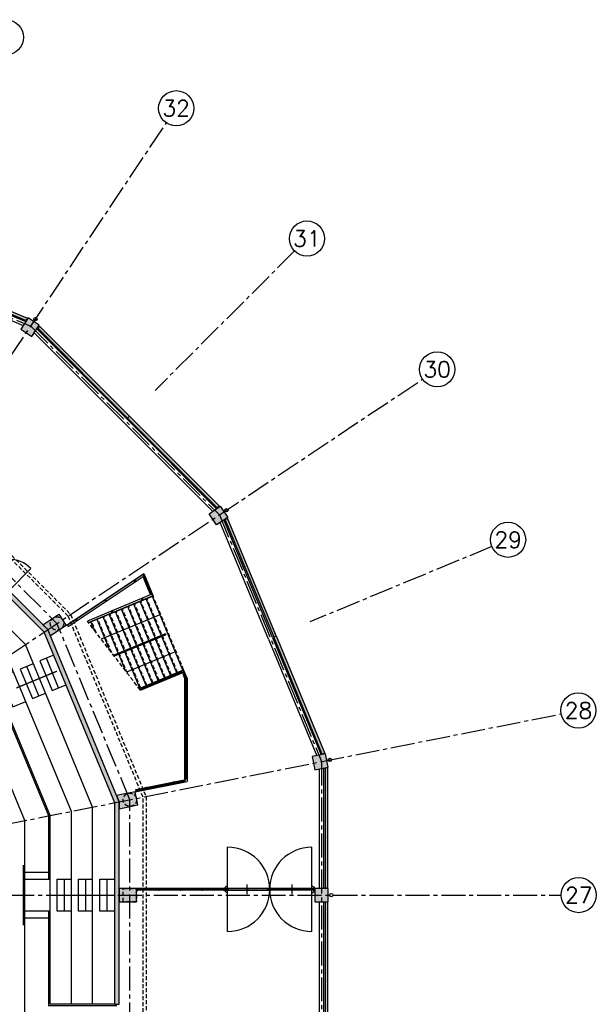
# Model space of a CAD drawing. Extents: x 2980 to 201049, y 2980 to 157420.
# Tile 78 of 78: x 171160 to 192820, y 117800 to 154766. Entities that reach past the tile are written whole.
import ezdxf
from ezdxf.enums import TextEntityAlignment as Align

# ---------------------------------------------------------------- set-up
doc = ezdxf.new("R2010")
doc.units = 0
doc.header["$LTSCALE"] = 1200
doc.linetypes.add('CENTER2', pattern=[1.125, 0.75, -0.125, 0.125, -0.125])
doc.linetypes.add('HIDDEN2', pattern=[0.1875, 0.125, -0.0625])
doc.layers.get('0').update_dxf_attribs({"linetype": 'CONTINUOUS'})
doc.layers.add('CIVIEL', color=8, linetype='CONTINUOUS')
doc.layers.add('STRAMIENLIJNEN', color=9, linetype='CENTER2')
doc.styles.add('5MM', font='romans', dxfattribs={"height": 1000})

# ---------------------------------------------------------------- blocks, each defined once
blk = doc.blocks.new('*X44')
at = {"color": 0}
for p, q in [((39905, 18381), (39918, 18393)), ((39905, 18388), (39910, 18393)), ((39906, 18374), (39925, 18393)), ((39906, 18368), (39928, 18390)), ((39910, 18364), (39928, 18382)), ((39913, 18361), (39928, 18375)), ((39920, 18360), (39928, 18368)), ((39927, 18360), (39928, 18361))]:
    blk.add_line(p, q, dxfattribs=at)
blk = doc.blocks.new('*X45')
at = {"color": 0}
for p, q in [((39933, 18373), (39953, 18393)), ((39933, 18380), (39946, 18393)), ((39933, 18387), (39939, 18393)), ((39933, 18366), (39956, 18389)), ((39934, 18360), (39956, 18382)), ((39941, 18360), (39955, 18374))]:
    blk.add_line(p, q, dxfattribs=at)

msp = doc.modelspace()

# ---------------------------------------------------------------- linework, layer by layer
at = {"layer": 'CIVIEL'}
for p, q in [((166911.47709, 145104.15834), (171291.5763, 143289.86184)), ((166975.7679, 145259.3701), (171386.74066, 143432.28536)), ((171480.77211, 143573.01337), (171197.54486, 143149.13383)), ((171896.50691, 143295.22825), (171480.77211, 143573.01337)), ((171197.54486, 143149.13383), (171613.27966, 142871.34872)), ((171613.27966, 142871.34872), (171896.50691, 143295.22825)), ((175178.48786, 139778.48786), (171802.47547, 143154.50024)), ((171899.31996, 143264.13093), (171842.67451, 143179.35503)), ((171842.67451, 143179.35503), (175211.01477, 139811.01477)), ((175281.72545, 139881.72545), (171899.31996, 143264.13093)), ((175059.69392, 139659.69392), (171707.31111, 143012.07672)), ((175178.48786, 139778.48786), (178554.50024, 136402.47547)), ((175211.01477, 139811.01477), (175281.72545, 139881.72545)), ((175211.01477, 139811.01477), (175281.72545, 139881.72545)), ((178579.35503, 136442.67451), (175211.01477, 139811.01477)), ((175281.72545, 139881.72545), (178664.13093, 136499.31996)), ((175059.69392, 139659.69392), (178412.07672, 136307.31111)), ((178271.34872, 136213.27966), (178695.22825, 136496.50691)), ((178664.13093, 136499.31996), (178579.35503, 136442.67451)), ((178695.22825, 136496.50691), (178973.01337, 136080.77211)), ((178549.13383, 135797.54486), (178271.34872, 136213.27966)), ((178973.01337, 136080.77211), (178549.13383, 135797.54486)), ((178963.71185, 136050.96543), (178878.93595, 135994.31998)), ((180794.25651, 131631.63969), (178963.71185, 136050.96543)), ((180504.15834, 131511.47709), (178689.86184, 135891.5763)), ((180659.3701, 131575.7679), (178832.28536, 135986.74066)), ((178878.93595, 135994.31998), (180701.86856, 131593.37134)), ((170748.28709, 133323.13327), (171584.08731, 134158.93349)), ((172906.42313, 132027.20611), (175819.34964, 133973.56138)), ((175800.2747, 133936.76211), (172950.79332, 132032.79952)), ((172984.12753, 131982.91135), (175833.60891, 133886.87393)), ((175819.56257, 133803.19414), (175795.45976, 133861.38348)), ((175833.60891, 133886.87393), (175800.2747, 133936.76211)), ((175861.13715, 133820.4149), (175805.70438, 133797.45389)), ((175819.34964, 133973.56138), (176170.44943, 133125.93151)), ((175847.27896, 133814.67465), (175820.89253, 133878.37712)), ((176098.39616, 133247.62098), (175861.13715, 133820.4149)), ((175805.70438, 133797.45389), (176042.96339, 133224.65997)), ((176121.35716, 133192.18821), (173701.37003, 132189.79672)), ((173739.1842, 132140.51633), (176144.31817, 133136.75543)), ((176170.44943, 133125.93151), (173751.78893, 132124.08953)), ((176042.96339, 133224.65997), (176098.39616, 133247.62098)), ((176056.82158, 133230.40022), (176079.78259, 133174.96745)), ((176084.53797, 133241.88073), (176107.49897, 133186.44796)), ((176144.31817, 133136.75543), (176121.35716, 133192.18821)), ((177290.78334, 130342.81241), (176142.73304, 133114.45101)), ((175783.31157, 131369.04527), (175218.85351, 132731.76758)), ((176014.28146, 131464.71613), (175449.82339, 132827.43844)), ((176245.25134, 131560.38698), (175680.79328, 132923.10929)), ((176476.22122, 131656.05784), (175911.76316, 133018.78015)), ((176244.96971, 132345.00467), (174224.46608, 131508.08467)), ((174859.43204, 130986.36183), (174294.97398, 132349.08415)), ((175090.40192, 131082.03269), (174525.94386, 132444.755)), ((175321.37181, 131177.70355), (174756.91374, 132540.42586)), ((175552.34169, 131273.37441), (174987.88363, 132636.09672)), ((176272.0209, 132356.20964), (176244.96971, 132345.00467)), ((176337.35766, 132383.27302), (176272.0209, 132356.20964)), ((176402.69443, 132410.33639), (176337.35766, 132383.27302)), ((176429.74562, 132421.54136), (176402.69443, 132410.33639)), ((172950.79332, 132032.79952), (172984.12753, 131982.91135)), ((173958.62854, 131854.5309), (173833.03421, 132157.74243)), ((174546.64692, 131088.21042), (174064.0041, 132253.41329)), ((174681.92304, 130911.91516), (176605.88964, 131708.84822)), ((174697.14324, 130892.07981), (176615.13144, 131686.53653)), ((176624.37325, 131664.22484), (174712.36344, 130872.24445)), ((177059.81346, 130247.14155), (176495.35539, 131609.86386)), ((180701.86856, 131593.37134), (180794.25651, 131631.63969)), ((180701.86856, 131593.37134), (180794.25651, 131631.63969)), ((180794.25651, 131631.63969), (182624.80117, 127212.31394)), ((176366.90381, 129960.12898), (175802.44575, 131322.85129)), ((176597.87369, 130055.79984), (176033.41563, 131418.52215)), ((176828.84357, 130151.4707), (176264.38551, 131514.19301)), ((180504.15834, 131511.47709), (182318.45484, 127131.37787)), ((180659.3701, 131575.7679), (182486.45484, 127164.79515)), ((182524.80117, 127192.42271), (180701.86856, 131593.37134)), ((175134.66531, 130321.88994), (174878.56621, 130940.16786)), ((175673.99416, 129673.11641), (175109.5361, 131035.83872)), ((176818.99486, 130959.18538), (175169.82039, 130276.07494)), ((175904.96404, 129768.78726), (175340.50598, 131131.50957)), ((176135.93393, 129864.45812), (175571.47586, 131227.18043)), ((176846.04605, 130970.39035), (176818.99486, 130959.18538)), ((176911.38281, 130997.45372), (176846.04605, 130970.39035)), ((176976.71957, 131024.51709), (176911.38281, 130997.45372)), ((177003.77077, 131035.72206), (176976.71957, 131024.51709)), ((172621.04002, 129683.295), (172161.8199, 130791.95044)), ((171881.93639, 129377.14825), (171422.71627, 130485.80369)), ((175642.49755, 129660.07008), (177318.49973, 130354.29292)), ((177307.6758, 130328.16166), (175655.10227, 129643.64329)), ((177222.14896, 130260.26351), (175674.00936, 129619.00309)), ((175692.91645, 129594.3629), (177330.63681, 130272.72888)), ((177298.16504, 130194.33511), (177353.59782, 130217.29611)), ((177367.84286, 130026.11798), (177298.16504, 130194.33511)), ((177330.63681, 130272.72888), (177307.6758, 130328.16166)), ((177447.84286, 130042.03097), (177318.49973, 130354.29292)), ((177392.13383, 130045.86818), (177320.14118, 130219.6738)), ((177353.59782, 130217.29611), (177427.84286, 130038.05272)), ((177367.84286, 126258.20721), (177367.84286, 130026.11798)), ((177397.84286, 126265.13776), (177397.84286, 130017.16692)), ((177427.84286, 130038.05272), (177427.84286, 126258.20721)), ((177447.84286, 130042.03097), (177447.84286, 126162.55291)), ((182652.45484, 127197.8146), (182152.45484, 127098.35842)), ((182624.80117, 127212.31394), (182524.80117, 127192.42271)), ((182750, 126707.42196), (182652.45484, 127197.8146)), ((182152.45484, 127098.35842), (182250, 126607.96578)), ((182250, 126607.96578), (182750, 126707.42196)), ((182416, 122150), (182416, 126640.98523)), ((182584, 122150), (182584, 126674.40251)), ((175496.42374, 125774.39151), (177447.84286, 126162.55291)), ((175520.04793, 125860.65795), (177338.4193, 126222.3545)), ((175525.90063, 125831.23439), (177337.47464, 126191.57886)), ((177350.12472, 126163.50739), (175531.75334, 125801.81083)), ((177338.4193, 126222.3545), (177350.12472, 126163.50739)), ((177427.84286, 126258.20721), (177367.84286, 126258.20721)), ((175531.75334, 125801.81083), (175520.04793, 125860.65795)), ((178971, 120536.5), (178971, 123694.5)), ((182129, 120536.5), (182129, 123694.5)), ((171350, 122767), (172300, 122767)), ((171350, 122500), (172300, 122500)), ((172566.66667, 122500), (173100, 122500)), ((172566.66667, 121300), (172566.66667, 122500)), ((172833.33333, 122500), (172833.33333, 121300)), ((173366.66667, 122500), (173900, 122500)), ((173366.66667, 121300), (173366.66667, 122500)), ((173633.33333, 122500), (173633.33333, 121300)), ((174166.66667, 122500), (174700, 122500)), ((174166.66667, 121300), (174166.66667, 122500)), ((174433.33333, 122500), (174433.33333, 121300)), ((175550, 122148), (175550, 122083)), ((175592, 122148), (175550, 122148)), ((175550, 122083), (175592, 122083)), ((175555, 122150), (176380.25, 122150)), ((175555, 122148), (175555, 122150)), ((176380.25, 122148), (175555, 122148)), ((175555.5, 122098.54687), (175555.5, 122132.45313)), ((175562.62547, 122139.94377), (175588.19975, 122141.22249)), ((175588.19975, 122089.77751), (175562.62547, 122091.05623)), ((175592, 122145.2175), (175592, 122148)), ((175592, 122083), (175592, 122085.7825)), ((178807.00993, 122083), (175592, 122083)), ((176364.25, 122148), (176406.25, 122148)), ((176364.25, 122145.2175), (176364.25, 122148)), ((176364.25, 122083), (176364.25, 122085.7825)), ((176406.25, 122083), (176364.25, 122083)), ((176393.62453, 122139.94377), (176368.05025, 122141.22249)), ((176368.05025, 122089.77751), (176393.62453, 122091.05623)), ((176380.25, 122150), (176380.25, 122148)), ((176390.25, 122150), (177194.5, 122150)), ((176390.25, 122148), (176390.25, 122150)), ((177194.5, 122148), (176390.25, 122148)), ((176400.75, 122098.54687), (176400.75, 122132.45313)), ((176406.25, 122148), (176406.25, 122083)), ((177178.5, 122148), (177220.5, 122148)), ((177178.5, 122145.2175), (177178.5, 122148)), ((177178.5, 122083), (177178.5, 122085.7825)), ((177220.5, 122083), (177178.5, 122083)), ((177207.87453, 122139.94377), (177182.30025, 122141.22249)), ((177182.30025, 122089.77751), (177207.87453, 122091.05623)), ((177194.5, 122150), (177194.5, 122148)), ((177204.5, 122150), (178008.75, 122150)), ((177204.5, 122148), (177204.5, 122150)), ((178008.75, 122148), (177204.5, 122148)), ((177215, 122098.54687), (177215, 122132.45313)), ((177220.5, 122148), (177220.5, 122083)), ((177992.75, 122148), (178034.75, 122148)), ((177992.75, 122145.2175), (177992.75, 122148)), ((177992.75, 122083), (177992.75, 122085.7825)), ((178034.75, 122083), (177992.75, 122083)), ((178022.12453, 122139.94377), (177996.55025, 122141.22249)), ((177996.55025, 122089.77751), (178022.12453, 122091.05623)), ((178008.75, 122150), (178008.75, 122148)), ((178018.75993, 122150), (178844.00993, 122150)), ((178018.75993, 122148), (178018.75993, 122150)), ((178844.00993, 122148), (178018.75993, 122148)), ((178029.25, 122098.54687), (178029.25, 122132.45313)), ((178034.75, 122148), (178034.75, 122083)), ((178807.00993, 122148), (178849.00993, 122148)), ((178807.00993, 122145.2175), (178807.00993, 122148)), ((178807.00993, 122083), (178807.00993, 122085.7825)), ((178849.00993, 122083), (178807.00993, 122083)), ((178836.38446, 122139.94377), (178810.81018, 122141.22249)), ((178810.81018, 122089.77751), (178836.38446, 122091.05623)), ((178843.50993, 122098.54687), (178843.50993, 122132.45313)), ((178844.00993, 122150), (178844.00993, 122148)), ((178849, 122118), (178849, 122113)), ((178913.9149, 122118), (178849, 122118)), ((178849, 122113), (178913.9149, 122113)), ((178849.00993, 122148), (178849.00993, 122083)), ((178850, 122117), (178850, 122114)), ((178912.9149, 122117), (178850, 122117)), ((178850, 122114), (178912.9149, 122114)), ((178851, 122116), (178851, 122115)), ((178911.9149, 122116), (178851, 122116)), ((178851, 122115), (178911.9149, 122115)), ((178877.4149, 122148), (178919.4149, 122148)), ((178877.4149, 122145.2175), (178877.4149, 122148)), ((178877.4149, 122083), (178877.4149, 122085.7825)), ((178919.4149, 122083), (178877.4149, 122083)), ((178906.78944, 122139.94377), (178881.21515, 122141.22249)), ((178906.78944, 122139.94377), (178881.21515, 122141.22249)), ((178881.21515, 122141.22249), (178881.21515, 122118)), ((178881.21515, 122118), (178913.9149, 122118)), ((178881.21515, 122113), (178913.9149, 122113)), ((178881.21515, 122089.77751), (178881.21515, 122113)), ((178881.21515, 122089.77751), (178906.78944, 122091.05623)), ((178906.78944, 122091.05623), (178881.21515, 122089.77751)), ((178882.4149, 122150), (179694.5, 122150)), ((178882.4149, 122148), (178882.4149, 122150)), ((179694.5, 122148), (178882.4149, 122148)), ((178913.9149, 122132.45313), (178906.78944, 122139.94377)), ((178913.9149, 122098.54687), (178906.78944, 122091.05623)), ((178911.9149, 122115), (178911.9149, 122116)), ((178912.9149, 122114), (178912.9149, 122117)), ((178913.9149, 122098.54687), (178913.9149, 122132.45313)), ((178913.9149, 122118), (178913.9149, 122132.45313)), ((178913.9149, 122113), (178913.9149, 122118)), ((178913.9149, 122113), (178913.9149, 122098.54687)), ((178919.4149, 122148), (178919.4149, 122083)), ((178919.4149, 122083), (180479.5851, 122083)), ((179678.5, 122148), (179720.5, 122148)), ((179678.5, 122145.2175), (179678.5, 122148)), ((179678.5, 122083), (179678.5, 122085.7825)), ((179720.5, 122083), (179678.5, 122083)), ((179707.87453, 122139.94377), (179682.30025, 122141.22249)), ((179682.30025, 122089.77751), (179707.87453, 122091.05623)), ((179694.5, 122150), (179694.5, 122148)), ((179699.5, 121933), (179699.5, 122300)), ((179704.5, 122148), (179704.5, 122150)), ((179704.5, 122150), (180516.5851, 122150)), ((180516.5851, 122148), (179704.5, 122148)), ((179715, 122098.54687), (179715, 122132.45313)), ((179720.5, 122148), (179720.5, 122083)), ((180479.5851, 122148), (180479.5851, 122083)), ((180521.5851, 122148), (180479.5851, 122148)), ((180479.5851, 122083), (180521.5851, 122083)), ((180485.0851, 122132.45313), (180492.21056, 122139.94377)), ((180485.0851, 122118), (180485.0851, 122132.45313)), ((180485.0851, 122098.54687), (180485.0851, 122132.45313)), ((180517.78485, 122118), (180485.0851, 122118)), ((180485.0851, 122113), (180485.0851, 122118)), ((180485.0851, 122118), (180550, 122118)), ((180485.0851, 122113), (180485.0851, 122098.54687)), ((180517.78485, 122113), (180485.0851, 122113)), ((180550, 122113), (180485.0851, 122113)), ((180485.0851, 122098.54687), (180492.21056, 122091.05623)), ((180486.0851, 122114), (180486.0851, 122117)), ((180486.0851, 122117), (180549, 122117)), ((180549, 122114), (180486.0851, 122114)), ((180487.0851, 122115), (180487.0851, 122116)), ((180487.0851, 122116), (180548, 122116)), ((180548, 122115), (180487.0851, 122115)), ((180492.21056, 122139.94377), (180517.78485, 122141.22249)), ((180492.21056, 122139.94377), (180517.78485, 122141.22249)), ((180492.21056, 122091.05623), (180517.78485, 122089.77751)), ((180517.78485, 122089.77751), (180492.21056, 122091.05623)), ((180516.5851, 122150), (180516.5851, 122148)), ((180517.78485, 122141.22249), (180517.78485, 122118)), ((180517.78485, 122089.77751), (180517.78485, 122113)), ((180521.5851, 122145.2175), (180521.5851, 122148)), ((180521.5851, 122083), (180521.5851, 122085.7825)), ((180548, 122116), (180548, 122115)), ((180549, 122117), (180549, 122114)), ((180550, 122118), (180550, 122113)), ((180550, 122118), (180550, 122113)), ((180614.9149, 122118), (180550, 122118)), ((180550, 122113), (180614.9149, 122113)), ((180551, 122117), (180551, 122114)), ((180613.9149, 122117), (180551, 122117)), ((180551, 122114), (180613.9149, 122114)), ((180552, 122116), (180552, 122115)), ((180612.9149, 122116), (180552, 122116)), ((180552, 122115), (180612.9149, 122115)), ((180578.4149, 122148), (180620.4149, 122148)), ((180578.4149, 122145.2175), (180578.4149, 122148)), ((180578.4149, 122083), (180578.4149, 122085.7825)), ((180620.4149, 122083), (180578.4149, 122083)), ((180607.78944, 122139.94377), (180582.21515, 122141.22249)), ((180607.78944, 122139.94377), (180582.21515, 122141.22249)), ((180582.21515, 122141.22249), (180582.21515, 122118)), ((180582.21515, 122118), (180614.9149, 122118)), ((180582.21515, 122113), (180614.9149, 122113)), ((180582.21515, 122089.77751), (180582.21515, 122113)), ((180582.21515, 122089.77751), (180607.78944, 122091.05623)), ((180607.78944, 122091.05623), (180582.21515, 122089.77751)), ((180583.4149, 122150), (180583.4149, 122148)), ((181395.5, 122150), (180583.4149, 122150)), ((180583.4149, 122148), (181395.5, 122148)), ((180614.9149, 122132.45313), (180607.78944, 122139.94377)), ((180614.9149, 122098.54687), (180607.78944, 122091.05623)), ((180612.9149, 122115), (180612.9149, 122116)), ((180613.9149, 122114), (180613.9149, 122117)), ((180614.9149, 122098.54687), (180614.9149, 122132.45313)), ((180614.9149, 122118), (180614.9149, 122132.45313)), ((180614.9149, 122113), (180614.9149, 122118)), ((180614.9149, 122113), (180614.9149, 122098.54687)), ((180620.4149, 122148), (180620.4149, 122083)), ((182180.5851, 122083), (180620.4149, 122083)), ((181379.5, 122148), (181379.5, 122083)), ((181421.5, 122148), (181379.5, 122148)), ((181379.5, 122083), (181421.5, 122083)), ((181385, 122098.54687), (181385, 122132.45313)), ((181392.12547, 122139.94377), (181417.69975, 122141.22249)), ((181417.69975, 122089.77751), (181392.12547, 122091.05623)), ((181395.5, 122148), (181395.5, 122150)), ((181400.5, 121933), (181400.5, 122300)), ((182217.5851, 122150), (181405.5, 122150)), ((181405.5, 122150), (181405.5, 122148)), ((181405.5, 122148), (182217.5851, 122148)), ((181421.5, 122145.2175), (181421.5, 122148)), ((181421.5, 122083), (181421.5, 122085.7825)), ((182180.5851, 122148), (182180.5851, 122083)), ((182222.5851, 122148), (182180.5851, 122148)), ((182180.5851, 122083), (182222.5851, 122083)), ((182186.0851, 122132.45313), (182193.21056, 122139.94377)), ((182186.0851, 122118), (182186.0851, 122132.45313)), ((182186.0851, 122098.54687), (182186.0851, 122132.45313)), ((182218.78485, 122118), (182186.0851, 122118)), ((182186.0851, 122113), (182186.0851, 122118)), ((182186.0851, 122118), (182251, 122118)), ((182186.0851, 122113), (182186.0851, 122098.54687)), ((182218.78485, 122113), (182186.0851, 122113)), ((182251, 122113), (182186.0851, 122113)), ((182186.0851, 122098.54687), (182193.21056, 122091.05623)), ((182187.0851, 122114), (182187.0851, 122117)), ((182187.0851, 122117), (182250, 122117)), ((182250, 122114), (182187.0851, 122114)), ((182188.0851, 122115), (182188.0851, 122116)), ((182188.0851, 122116), (182249, 122116)), ((182249, 122115), (182188.0851, 122115)), ((182193.21056, 122139.94377), (182218.78485, 122141.22249)), ((182193.21056, 122139.94377), (182218.78485, 122141.22249)), ((182193.21056, 122091.05623), (182218.78485, 122089.77751)), ((182218.78485, 122089.77751), (182193.21056, 122091.05623)), ((182217.5851, 122148), (182217.5851, 122150)), ((182218.78485, 122141.22249), (182218.78485, 122118)), ((182218.78485, 122089.77751), (182218.78485, 122113)), ((182222.5851, 122145.2175), (182222.5851, 122148)), ((182222.5851, 122083), (182222.5851, 122085.7825)), ((182249, 122116), (182249, 122115)), ((182250, 122117), (182250, 122114)), ((182251, 122118), (182251, 122113)), ((172966.35263, 121900), (174614.35263, 121900)), ((182416, 111350), (182416, 121650)), ((182584, 111350), (182584, 121650)), ((172300, 121300), (171350, 121300)), ((173100, 121300), (172566.66667, 121300)), ((173900, 121300), (173366.66667, 121300)), ((174700, 121300), (174166.66667, 121300)), ((172300, 121033), (171350, 121033)), ((174730, 117800), (172300, 117800)), ((174730, 117800), (174893, 117800))]:
    msp.add_line(p, q, dxfattribs=at)
at = {"layer": 'CIVIEL', "linetype": 'HIDDEN2'}
for p, q in [((175500.94564, 133736.75683), (175451.05746, 133703.42261)), ((175451.05746, 133703.42261), (175484.39168, 133653.53444)), ((175499.84204, 133731.20867), (175456.60562, 133702.31902)), ((175456.60562, 133702.31902), (175485.49527, 133659.0826)), ((175484.39168, 133653.53444), (175534.27985, 133686.86865)), ((175485.49527, 133659.0826), (175528.73169, 133687.97225)), ((175528.73169, 133687.97225), (175499.84204, 133731.20867)), ((175534.27985, 133686.86865), (175500.94564, 133736.75683)), ((177318.49973, 130354.29292), (176170.44943, 133125.93151)), ((174400.4781, 133001.44792), (174350.58992, 132968.11371)), ((174350.58992, 132968.11371), (174383.92414, 132918.22553)), ((174399.3745, 132995.89977), (174356.13808, 132967.01011)), ((174356.13808, 132967.01011), (174385.02773, 132923.77369)), ((174383.92414, 132918.22553), (174433.81231, 132951.55975)), ((174385.02773, 132923.77369), (174428.26415, 132952.66335)), ((174428.26415, 132952.66335), (174399.3745, 132995.89977)), ((174433.81231, 132951.55975), (174400.4781, 133001.44792)), ((176394.62019, 129971.60948), (175246.5699, 132743.24808)), ((176625.59008, 130067.28034), (175477.53978, 132838.91894)), ((176856.55996, 130162.9512), (175708.50966, 132934.5898)), ((175774.90234, 133048.68192), (175719.46957, 133025.72091)), ((175719.46957, 133025.72091), (175742.43057, 132970.28814)), ((175772.73756, 133043.45567), (175724.69582, 133023.55613)), ((175724.69582, 133023.55613), (175744.59536, 132975.51439)), ((175742.43057, 132970.28814), (175797.86335, 132993.24915)), ((175744.59536, 132975.51439), (175792.63709, 132995.41393)), ((175792.63709, 132995.41393), (175772.73756, 133043.45567)), ((175797.86335, 132993.24915), (175774.90234, 133048.68192)), ((177087.52984, 130258.62206), (175939.47955, 133030.26065)), ((175205.22752, 130229.93148), (174322.69036, 132360.56465)), ((175701.71054, 129684.59691), (174553.66025, 132456.23551)), ((174647.76931, 132581.80813), (174592.33654, 132558.84713)), ((174592.33654, 132558.84713), (174615.29754, 132503.41435)), ((174645.60453, 132576.58188), (174597.56279, 132556.68234)), ((174597.56279, 132556.68234), (174617.46233, 132508.64061)), ((174615.29754, 132503.41435), (174670.73032, 132526.37536)), ((174617.46233, 132508.64061), (174665.50406, 132528.54014)), ((174665.50406, 132528.54014), (174645.60453, 132576.58188)), ((174670.73032, 132526.37536), (174647.76931, 132581.80813)), ((175932.68043, 129780.26777), (174784.63013, 132551.90636)), ((176163.65031, 129875.93862), (175015.60001, 132647.57722)), ((173300.01056, 132266.13902), (173250.12238, 132232.80481)), ((173250.12238, 132232.80481), (173283.4566, 132182.91663)), ((173298.90696, 132260.59086), (173255.67054, 132231.70121)), ((173255.67054, 132231.70121), (173284.56019, 132188.46479)), ((173283.4566, 132182.91663), (173333.34477, 132216.25085)), ((173284.56019, 132188.46479), (173327.79661, 132217.35444)), ((173327.79661, 132217.35444), (173298.90696, 132260.59086)), ((173333.34477, 132216.25085), (173300.01056, 132266.13902)), ((175692.91645, 129594.3629), (173701.37003, 132189.79672)), ((174029.19074, 131762.57245), (173860.7506, 132169.22293)), ((174617.20913, 130996.25197), (174091.72048, 132264.89379)), ((176961.22098, 130184.65537), (176905.78821, 130161.69436)), ((176905.78821, 130161.69436), (176928.74921, 130106.26159)), ((176959.0562, 130179.42912), (176911.01446, 130159.52958)), ((176911.01446, 130159.52958), (176930.914, 130111.48784)), ((176928.74921, 130106.26159), (176984.18199, 130129.2226)), ((176930.914, 130111.48784), (176978.95573, 130131.38738)), ((176978.95573, 130131.38738), (176959.0562, 130179.42912)), ((176984.18199, 130129.2226), (176961.22098, 130184.65537)), ((177367.84286, 129883.08122), (177367.84286, 129823.08122)), ((177427.84286, 129883.08122), (177367.84286, 129883.08122)), ((177367.84286, 129823.08122), (177427.84286, 129823.08122)), ((177371.84286, 129879.08122), (177371.84286, 129827.08122)), ((177423.84286, 129879.08122), (177371.84286, 129879.08122)), ((177371.84286, 129827.08122), (177423.84286, 129827.08122)), ((177423.84286, 129827.08122), (177423.84286, 129879.08122)), ((177427.84286, 129823.08122), (177427.84286, 129883.08122)), ((175834.08795, 129717.78158), (175778.65518, 129694.82058)), ((175778.65518, 129694.82058), (175801.61618, 129639.3878)), ((175831.92317, 129712.55533), (175783.88143, 129692.65579)), ((175783.88143, 129692.65579), (175803.78097, 129644.61406)), ((175801.61618, 129639.3878), (175857.04896, 129662.34881)), ((175803.78097, 129644.61406), (175851.8227, 129664.51359)), ((175851.8227, 129664.51359), (175831.92317, 129712.55533)), ((175857.04896, 129662.34881), (175834.08795, 129717.78158)), ((177367.84286, 128280.64421), (177367.84286, 128220.64421)), ((177427.84286, 128280.64421), (177367.84286, 128280.64421)), ((177371.84286, 128276.64421), (177371.84286, 128224.64421)), ((177423.84286, 128276.64421), (177371.84286, 128276.64421)), ((177423.84286, 128224.64421), (177423.84286, 128276.64421)), ((177427.84286, 128220.64421), (177427.84286, 128280.64421)), ((177367.84286, 128220.64421), (177427.84286, 128220.64421)), ((177371.84286, 128224.64421), (177423.84286, 128224.64421)), ((177367.84286, 126678.20721), (177367.84286, 126618.20721)), ((177427.84286, 126678.20721), (177367.84286, 126678.20721)), ((177367.84286, 126618.20721), (177427.84286, 126618.20721)), ((177371.84286, 126674.20721), (177371.84286, 126622.20721)), ((177423.84286, 126674.20721), (177371.84286, 126674.20721)), ((177371.84286, 126622.20721), (177423.84286, 126622.20721)), ((177423.84286, 126622.20721), (177423.84286, 126674.20721)), ((177427.84286, 126618.20721), (177427.84286, 126678.20721)), ((176985.3366, 126152.12199), (176926.48948, 126140.41657)), ((176926.48948, 126140.41657), (176938.1949, 126081.56945)), ((176982.19382, 126147.41849), (176931.19299, 126137.27379)), ((176931.19299, 126137.27379), (176941.33768, 126086.27295)), ((176938.1949, 126081.56945), (176997.04202, 126093.27487)), ((176941.33768, 126086.27295), (176992.33852, 126096.41765)), ((176992.33852, 126096.41765), (176982.19382, 126147.41849)), ((176997.04202, 126093.27487), (176985.3366, 126152.12199)), ((175930.49228, 125942.30041), (175871.64516, 125930.59499)), ((175871.64516, 125930.59499), (175883.35058, 125871.74787)), ((175927.3495, 125937.5969), (175876.34866, 125927.45221)), ((175876.34866, 125927.45221), (175886.49336, 125876.45137)), ((175883.35058, 125871.74787), (175942.1977, 125883.45329)), ((175886.49336, 125876.45137), (175937.4942, 125886.59607)), ((175937.4942, 125886.59607), (175927.3495, 125937.5969)), ((175942.1977, 125883.45329), (175930.49228, 125942.30041)), ((175557.72, 122149.04), (175557.72, 122150)), ((175557.72, 122150), (175568.28, 122150)), ((175557.72, 122149.04), (175568.28, 122149.04)), ((175557.72, 122149.04), (175560.12, 122146.64)), ((175560.12, 122141.45463), (175560.12, 122146.64)), ((175560.12, 122146.64), (175565.88, 122146.64)), ((175560.12, 122141.45463), (175565.88, 122141.45463)), ((175560.12, 122141.45463), (175563, 122140.79275)), ((175561.56, 122147.20466), (175561.56, 122150)), ((175561.56, 122147.20466), (175563, 122146.64)), ((175564.44, 122147.20466), (175563, 122146.64)), ((175565.88, 122141.45463), (175563, 122140.79275)), ((175564.44, 122147.20466), (175564.44, 122150)), ((175568.28, 122149.04), (175565.88, 122146.64)), ((175565.88, 122141.45463), (175565.88, 122146.64)), ((175568.28, 122149.04), (175568.28, 122150)), ((176366.97, 122149.04), (176366.97, 122150)), ((176377.53, 122150), (176366.97, 122150)), ((176366.97, 122149.04), (176369.37, 122146.64)), ((176377.53, 122149.04), (176366.97, 122149.04)), ((176369.37, 122141.1565), (176369.37, 122146.64)), ((176375.13, 122146.64), (176369.37, 122146.64)), ((176375.13, 122143.72616), (176369.37, 122143.72616)), ((176370.81, 122147.20466), (176370.81, 122150)), ((176370.81, 122147.20466), (176372.25, 122146.64)), ((176373.69, 122147.20466), (176372.25, 122146.64)), ((176373.69, 122147.20466), (176373.69, 122150)), ((176377.53, 122149.04), (176375.13, 122146.64)), ((176375.13, 122140.8685), (176375.13, 122146.64)), ((176377.53, 122149.04), (176377.53, 122150)), ((176392.97, 122150), (176403.53, 122150)), ((176392.97, 122149.04), (176392.97, 122150)), ((176392.97, 122149.04), (176395.37, 122146.64)), ((176392.97, 122149.04), (176403.53, 122149.04)), ((176395.37, 122146.64), (176401.13, 122146.64)), ((176395.37, 122143.72616), (176395.37, 122146.64)), ((176395.37, 122143.72616), (176401.13, 122143.72616)), ((176395.37, 122143.72616), (176398.25, 122143.06429)), ((176396.81, 122147.20466), (176396.81, 122150)), ((176396.81, 122147.20466), (176398.25, 122146.64)), ((176399.69, 122147.20466), (176398.25, 122146.64)), ((176401.13, 122143.72616), (176398.25, 122143.06429)), ((176399.69, 122147.20466), (176399.69, 122150)), ((176403.53, 122149.04), (176401.13, 122146.64)), ((176401.13, 122143.72616), (176401.13, 122146.64)), ((176403.53, 122149.04), (176403.53, 122150)), ((177191.78, 122150), (177181.22, 122150)), ((177181.22, 122149.04), (177181.22, 122150)), ((177191.78, 122149.04), (177181.22, 122149.04)), ((177181.22, 122149.04), (177183.62, 122146.64)), ((177189.38, 122146.64), (177183.62, 122146.64)), ((177183.62, 122141.1565), (177183.62, 122146.64)), ((177189.38, 122143.72616), (177183.62, 122143.72616)), ((177185.06, 122147.20466), (177185.06, 122150)), ((177185.06, 122147.20466), (177186.5, 122146.64)), ((177187.94, 122147.20466), (177186.5, 122146.64)), ((177187.94, 122147.20466), (177187.94, 122150)), ((177191.78, 122149.04), (177189.38, 122146.64)), ((177189.38, 122140.8685), (177189.38, 122146.64)), ((177191.78, 122149.04), (177191.78, 122150)), ((177207.22, 122149.04), (177207.22, 122150)), ((177207.22, 122150), (177217.78, 122150)), ((177207.22, 122149.04), (177217.78, 122149.04)), ((177207.22, 122149.04), (177209.62, 122146.64)), ((177209.62, 122143.72616), (177209.62, 122146.64)), ((177209.62, 122146.64), (177215.38, 122146.64)), ((177209.62, 122143.72616), (177215.38, 122143.72616)), ((177209.62, 122143.72616), (177212.5, 122143.06429)), ((177211.06, 122147.20466), (177211.06, 122150)), ((177211.06, 122147.20466), (177212.5, 122146.64)), ((177213.94, 122147.20466), (177212.5, 122146.64)), ((177215.38, 122143.72616), (177212.5, 122143.06429)), ((177213.94, 122147.20466), (177213.94, 122150)), ((177217.78, 122149.04), (177215.38, 122146.64)), ((177215.38, 122143.72616), (177215.38, 122146.64)), ((177217.78, 122149.04), (177217.78, 122150)), ((177995.47, 122149.04), (177995.47, 122150)), ((178006.03, 122150), (177995.47, 122150)), ((177995.47, 122149.04), (177997.87, 122146.64)), ((178006.03, 122149.04), (177995.47, 122149.04)), ((177997.87, 122141.1565), (177997.87, 122146.64)), ((178003.63, 122146.64), (177997.87, 122146.64)), ((178003.63, 122143.72616), (177997.87, 122143.72616)), ((177999.31, 122147.20466), (177999.31, 122150)), ((177999.31, 122147.20466), (178000.75, 122146.64)), ((178002.19, 122147.20466), (178000.75, 122146.64)), ((178002.19, 122147.20466), (178002.19, 122150)), ((178006.03, 122149.04), (178003.63, 122146.64)), ((178003.63, 122140.8685), (178003.63, 122146.64)), ((178006.03, 122149.04), (178006.03, 122150)), ((178021.47, 122150), (178032.03, 122150)), ((178021.47, 122149.04), (178021.47, 122150)), ((178021.47, 122149.04), (178023.87, 122146.64)), ((178021.47, 122149.04), (178032.03, 122149.04)), ((178023.87, 122146.64), (178029.63, 122146.64)), ((178023.87, 122143.72616), (178023.87, 122146.64)), ((178023.87, 122143.72616), (178029.63, 122143.72616)), ((178023.87, 122143.72616), (178026.75, 122143.06429)), ((178025.31, 122147.20466), (178025.31, 122150)), ((178025.31, 122147.20466), (178026.75, 122146.64)), ((178028.19, 122147.20466), (178026.75, 122146.64)), ((178029.63, 122143.72616), (178026.75, 122143.06429)), ((178028.19, 122147.20466), (178028.19, 122150)), ((178032.03, 122149.04), (178029.63, 122146.64)), ((178029.63, 122143.72616), (178029.63, 122146.64)), ((178032.03, 122149.04), (178032.03, 122150)), ((178841.28993, 122150), (178830.72993, 122150)), ((178830.72993, 122149.04), (178830.72993, 122150)), ((178841.28993, 122149.04), (178830.72993, 122149.04)), ((178830.72993, 122149.04), (178833.12993, 122146.64)), ((178838.88993, 122146.64), (178833.12993, 122146.64)), ((178833.12993, 122141.45463), (178833.12993, 122146.64)), ((178838.88993, 122141.45463), (178833.12993, 122141.45463)), ((178833.12993, 122141.45463), (178836.00993, 122140.79275)), ((178834.56993, 122147.20466), (178834.56993, 122150)), ((178834.56993, 122147.20466), (178836.00993, 122146.64)), ((178837.44993, 122147.20466), (178836.00993, 122146.64)), ((178838.88993, 122141.45463), (178836.00993, 122140.79275)), ((178837.44993, 122147.20466), (178837.44993, 122150)), ((178841.28993, 122149.04), (178838.88993, 122146.64)), ((178838.88993, 122141.45463), (178838.88993, 122146.64)), ((178841.28993, 122149.04), (178841.28993, 122150)), ((178885.1349, 122149.04), (178885.1349, 122150)), ((178885.1349, 122150), (178895.6949, 122150)), ((178885.1349, 122149.04), (178895.6949, 122149.04)), ((178885.1349, 122149.04), (178887.5349, 122146.64)), ((178887.5349, 122124.59744), (178887.5349, 122146.64)), ((178887.5349, 122146.64), (178893.2949, 122146.64)), ((178887.5349, 122124.59744), (178893.2949, 122124.59744)), ((178887.5349, 122124.59744), (178890.4149, 122123.93557)), ((178888.9749, 122147.20466), (178888.9749, 122150)), ((178888.9749, 122147.20466), (178890.4149, 122146.64)), ((178891.8549, 122147.20466), (178890.4149, 122146.64)), ((178893.2949, 122124.59744), (178890.4149, 122123.93557)), ((178891.8549, 122147.20466), (178891.8549, 122150)), ((178895.6949, 122149.04), (178893.2949, 122146.64)), ((178893.2949, 122124.59744), (178893.2949, 122146.64)), ((178894.01235, 122107.64451), (178893.35047, 122104.76451)), ((178894.01235, 122101.88451), (178893.35047, 122104.76451)), ((178894.01235, 122101.88451), (178894.01235, 122107.64451)), ((178894.01235, 122107.64451), (178916.0549, 122107.64451)), ((178894.01235, 122101.88451), (178916.0549, 122101.88451)), ((178895.6949, 122149.04), (178895.6949, 122150)), ((178918.4549, 122110.04451), (178916.0549, 122107.64451)), ((178916.0549, 122101.88451), (178916.0549, 122107.64451)), ((178916.61956, 122106.20451), (178916.0549, 122104.76451)), ((178916.61956, 122103.32451), (178916.0549, 122104.76451)), ((178918.4549, 122099.48451), (178916.0549, 122101.88451)), ((178916.61956, 122106.20451), (178919.4149, 122106.20451)), ((178916.61956, 122103.32451), (178919.4149, 122103.32451)), ((178918.4549, 122099.48451), (178918.4549, 122110.04451)), ((178918.4549, 122110.04451), (178919.4149, 122110.04451)), ((178918.4549, 122099.48451), (178919.4149, 122099.48451)), ((178919.4149, 122099.48451), (178919.4149, 122110.04451)), ((179691.78, 122150), (179681.22, 122150)), ((179681.22, 122149.04), (179681.22, 122150)), ((179691.78, 122149.04), (179681.22, 122149.04)), ((179681.22, 122149.04), (179683.62, 122146.64)), ((179689.38, 122146.64), (179683.62, 122146.64)), ((179683.62, 122141.1565), (179683.62, 122146.64)), ((179689.38, 122143.72616), (179683.62, 122143.72616)), ((179685.06, 122147.20466), (179685.06, 122150)), ((179685.06, 122147.20466), (179686.5, 122146.64)), ((179687.94, 122147.20466), (179686.5, 122146.64)), ((179687.94, 122147.20466), (179687.94, 122150)), ((179691.78, 122149.04), (179689.38, 122146.64)), ((179689.38, 122140.8685), (179689.38, 122146.64)), ((179691.78, 122149.04), (179691.78, 122150)), ((179707.22, 122149.04), (179707.22, 122150)), ((179707.22, 122150), (179717.78, 122150)), ((179707.22, 122149.04), (179717.78, 122149.04)), ((179707.22, 122149.04), (179709.62, 122146.64)), ((179709.62, 122143.72616), (179709.62, 122146.64)), ((179709.62, 122146.64), (179715.38, 122146.64)), ((179709.62, 122143.72616), (179715.38, 122143.72616)), ((179709.62, 122143.72616), (179712.5, 122143.06429)), ((179711.06, 122147.20466), (179711.06, 122150)), ((179711.06, 122147.20466), (179712.5, 122146.64)), ((179713.94, 122147.20466), (179712.5, 122146.64)), ((179715.38, 122143.72616), (179712.5, 122143.06429)), ((179713.94, 122147.20466), (179713.94, 122150)), ((179717.78, 122149.04), (179715.38, 122146.64)), ((179715.38, 122143.72616), (179715.38, 122146.64)), ((179717.78, 122149.04), (179717.78, 122150)), ((180480.5451, 122110.04451), (180479.5851, 122110.04451)), ((180479.5851, 122099.48451), (180479.5851, 122110.04451)), ((180482.38044, 122106.20451), (180479.5851, 122106.20451)), ((180482.38044, 122103.32451), (180479.5851, 122103.32451)), ((180480.5451, 122099.48451), (180479.5851, 122099.48451)), ((180480.5451, 122110.04451), (180482.9451, 122107.64451)), ((180480.5451, 122099.48451), (180480.5451, 122110.04451)), ((180480.5451, 122099.48451), (180482.9451, 122101.88451)), ((180482.38044, 122106.20451), (180482.9451, 122104.76451)), ((180482.38044, 122103.32451), (180482.9451, 122104.76451)), ((180504.98765, 122107.64451), (180482.9451, 122107.64451)), ((180482.9451, 122101.88451), (180482.9451, 122107.64451)), ((180504.98765, 122101.88451), (180482.9451, 122101.88451)), ((180513.8651, 122150), (180503.3051, 122150)), ((180503.3051, 122149.04), (180503.3051, 122150)), ((180513.8651, 122149.04), (180503.3051, 122149.04)), ((180503.3051, 122149.04), (180505.7051, 122146.64)), ((180504.98765, 122101.88451), (180504.98765, 122107.64451)), ((180504.98765, 122107.64451), (180505.64953, 122104.76451)), ((180504.98765, 122101.88451), (180505.64953, 122104.76451)), ((180511.4651, 122146.64), (180505.7051, 122146.64)), ((180505.7051, 122124.59744), (180505.7051, 122146.64)), ((180511.4651, 122124.59744), (180505.7051, 122124.59744)), ((180505.7051, 122124.59744), (180508.5851, 122123.93557)), ((180507.1451, 122147.20466), (180507.1451, 122150)), ((180507.1451, 122147.20466), (180508.5851, 122146.64)), ((180510.0251, 122147.20466), (180508.5851, 122146.64)), ((180511.4651, 122124.59744), (180508.5851, 122123.93557)), ((180510.0251, 122147.20466), (180510.0251, 122150)), ((180513.8651, 122149.04), (180511.4651, 122146.64)), ((180511.4651, 122124.59744), (180511.4651, 122146.64)), ((180513.8651, 122149.04), (180513.8651, 122150)), ((180586.1349, 122149.04), (180586.1349, 122150)), ((180586.1349, 122150), (180596.6949, 122150)), ((180586.1349, 122149.04), (180596.6949, 122149.04)), ((180586.1349, 122149.04), (180588.5349, 122146.64)), ((180588.5349, 122124.59744), (180588.5349, 122146.64)), ((180588.5349, 122146.64), (180594.2949, 122146.64)), ((180588.5349, 122124.59744), (180594.2949, 122124.59744)), ((180588.5349, 122124.59744), (180591.4149, 122123.93557)), ((180589.9749, 122147.20466), (180589.9749, 122150)), ((180589.9749, 122147.20466), (180591.4149, 122146.64)), ((180592.8549, 122147.20466), (180591.4149, 122146.64)), ((180594.2949, 122124.59744), (180591.4149, 122123.93557)), ((180592.8549, 122147.20466), (180592.8549, 122150)), ((180596.6949, 122149.04), (180594.2949, 122146.64)), ((180594.2949, 122124.59744), (180594.2949, 122146.64)), ((180595.01235, 122107.64451), (180594.35047, 122104.76451)), ((180595.01235, 122101.88451), (180594.35047, 122104.76451)), ((180595.01235, 122101.88451), (180595.01235, 122107.64451)), ((180595.01235, 122107.64451), (180617.0549, 122107.64451)), ((180595.01235, 122101.88451), (180617.0549, 122101.88451)), ((180596.6949, 122149.04), (180596.6949, 122150)), ((180619.4549, 122110.04451), (180617.0549, 122107.64451)), ((180617.0549, 122101.88451), (180617.0549, 122107.64451)), ((180617.61956, 122106.20451), (180617.0549, 122104.76451)), ((180617.61956, 122103.32451), (180617.0549, 122104.76451)), ((180619.4549, 122099.48451), (180617.0549, 122101.88451)), ((180617.61956, 122106.20451), (180620.4149, 122106.20451)), ((180617.61956, 122103.32451), (180620.4149, 122103.32451)), ((180619.4549, 122099.48451), (180619.4549, 122110.04451)), ((180619.4549, 122110.04451), (180620.4149, 122110.04451)), ((180619.4549, 122099.48451), (180620.4149, 122099.48451)), ((180620.4149, 122099.48451), (180620.4149, 122110.04451)), ((181392.78, 122150), (181382.22, 122150)), ((181382.22, 122149.04), (181382.22, 122150)), ((181392.78, 122149.04), (181382.22, 122149.04)), ((181382.22, 122149.04), (181384.62, 122146.64)), ((181390.38, 122146.64), (181384.62, 122146.64)), ((181384.62, 122143.72616), (181384.62, 122146.64)), ((181390.38, 122143.72616), (181384.62, 122143.72616)), ((181384.62, 122143.72616), (181387.5, 122143.06429)), ((181386.06, 122147.20466), (181386.06, 122150)), ((181386.06, 122147.20466), (181387.5, 122146.64)), ((181388.94, 122147.20466), (181387.5, 122146.64)), ((181390.38, 122143.72616), (181387.5, 122143.06429)), ((181388.94, 122147.20466), (181388.94, 122150)), ((181392.78, 122149.04), (181390.38, 122146.64)), ((181390.38, 122143.72616), (181390.38, 122146.64)), ((181392.78, 122149.04), (181392.78, 122150)), ((181408.22, 122149.04), (181408.22, 122150)), ((181408.22, 122150), (181418.78, 122150)), ((181408.22, 122149.04), (181418.78, 122149.04)), ((181408.22, 122149.04), (181410.62, 122146.64)), ((181410.62, 122140.8685), (181410.62, 122146.64)), ((181410.62, 122146.64), (181416.38, 122146.64)), ((181410.62, 122143.72616), (181416.38, 122143.72616)), ((181412.06, 122147.20466), (181412.06, 122150)), ((181412.06, 122147.20466), (181413.5, 122146.64)), ((181414.94, 122147.20466), (181413.5, 122146.64)), ((181414.94, 122147.20466), (181414.94, 122150)), ((181418.78, 122149.04), (181416.38, 122146.64)), ((181416.38, 122141.1565), (181416.38, 122146.64)), ((181418.78, 122149.04), (181418.78, 122150)), ((182181.5451, 122110.04451), (182180.5851, 122110.04451)), ((182180.5851, 122099.48451), (182180.5851, 122110.04451)), ((182183.38044, 122106.20451), (182180.5851, 122106.20451)), ((182183.38044, 122103.32451), (182180.5851, 122103.32451)), ((182181.5451, 122099.48451), (182180.5851, 122099.48451)), ((182181.5451, 122110.04451), (182183.9451, 122107.64451)), ((182181.5451, 122099.48451), (182181.5451, 122110.04451)), ((182181.5451, 122099.48451), (182183.9451, 122101.88451)), ((182183.38044, 122106.20451), (182183.9451, 122104.76451)), ((182183.38044, 122103.32451), (182183.9451, 122104.76451)), ((182205.98765, 122107.64451), (182183.9451, 122107.64451)), ((182183.9451, 122101.88451), (182183.9451, 122107.64451)), ((182205.98765, 122101.88451), (182183.9451, 122101.88451)), ((182214.8651, 122150), (182204.3051, 122150)), ((182204.3051, 122149.04), (182204.3051, 122150)), ((182214.8651, 122149.04), (182204.3051, 122149.04)), ((182204.3051, 122149.04), (182206.7051, 122146.64)), ((182205.98765, 122101.88451), (182205.98765, 122107.64451)), ((182205.98765, 122107.64451), (182206.64953, 122104.76451)), ((182205.98765, 122101.88451), (182206.64953, 122104.76451)), ((182212.4651, 122146.64), (182206.7051, 122146.64)), ((182206.7051, 122124.59744), (182206.7051, 122146.64)), ((182212.4651, 122124.59744), (182206.7051, 122124.59744)), ((182206.7051, 122124.59744), (182209.5851, 122123.93557)), ((182208.1451, 122147.20466), (182208.1451, 122150)), ((182208.1451, 122147.20466), (182209.5851, 122146.64)), ((182211.0251, 122147.20466), (182209.5851, 122146.64)), ((182212.4651, 122124.59744), (182209.5851, 122123.93557)), ((182211.0251, 122147.20466), (182211.0251, 122150)), ((182214.8651, 122149.04), (182212.4651, 122146.64)), ((182212.4651, 122124.59744), (182212.4651, 122146.64)), ((182214.8651, 122149.04), (182214.8651, 122150))]:
    msp.add_line(p, q, dxfattribs=at)
at = {"layer": 'CIVIEL'}
for points in [[(171450.96543, 143563.71185), (171394.31998, 143478.93595), (166993.37134, 145301.86856), (167031.63969, 145394.25651)], [(172906.42313, 132027.20611), (172312.17039, 131630.13912), (172214.62523, 131865.63397), (172034.38528, 132045.87393), (172628.63802, 132442.94091)], [(182730, 126683.44371), (182630, 126663.55248), (182630, 122170), (182730, 122170)], [(175496.42374, 125774.39151), (174795.45484, 125634.96013), (174893, 125399.46528), (174893, 125144.56749), (175593.9689, 125283.99887)], [(175550, 122150), (174893, 122150), (174893, 121650), (175550, 121650)], [(182750, 122150), (182250, 122150), (182250, 121650), (182750, 121650)], [(182730, 121630), (182630, 121630), (182630, 111370), (182730, 111370)]]:
    msp.add_lwpolyline(points, close=True, dxfattribs=at)
at = {"layer": 'CIVIEL', "linetype": 'HIDDEN2'}
for points in [[(97900, 140505), (161000.7646, 140505), (167838.88592, 137672.5574), (173072.5574, 132438.88592), (175905, 125600.7646), (175905, 56750)], [(175795, 56750), (175795, 125578.88423), (172979.30391, 132376.57593), (167776.57593, 137579.30391), (160978.88423, 140395), (97900, 140395)]]:
    msp.add_lwpolyline(points, dxfattribs=at)
at = {"layer": 'CIVIEL'}
for points in [[(157050, 32250), (160094.71876, 32250), (165258.68569, 34388.98514), (169211.01486, 38341.31431), (171350, 43505.28124), (171350, 124694.71876), (169211.01486, 129858.68569), (165258.68569, 133811.01486), (160094.71876, 135950), (35705.28124, 135950), (30541.31431, 133811.01486), (26588.98514, 129858.68569), (24450, 124694.71876), (24450, 43505.28124), (26588.98514, 38341.31431), (30541.31431, 34388.98514), (35705.28124, 32250), (38730, 32250)], [(174730, 117800), (174730, 125367.04256), (172076.4405, 131773.30189), (170720.88671, 133128.85569)], [(174893, 117800), (174893, 125399.46528), (172214.62523, 131865.63397), (170836.14511, 133244.11409)], [(173900, 117800), (173900, 125201.9453), (171372.80048, 131303.14466), (170133.98808, 132541.95706)], [(173100, 117800), (173100, 125042.8154), (170694.59323, 130849.98106), (169568.30265, 131976.27163)], [(172300, 117800), (172300, 124883.68551), (170016.38598, 130396.81746), (169002.61723, 131410.58621)], [(172408.18777, 130893.99935), (171915.45202, 130689.90152), (172374.67214, 129581.24608), (172867.40789, 129785.34391)], [(171669.08415, 130587.85261), (171176.3484, 130383.75477), (171635.56852, 129275.09934), (172128.30427, 129479.19717)], [(170929.98052, 130281.70586), (170437.24477, 130077.60803), (170896.46489, 128968.95259), (171389.20064, 129173.05042)]]:
    msp.add_lwpolyline(points, dxfattribs=at)
at = {"layer": 'CIVIEL', "const_width": 50, "flags": 128}
msp.add_lwpolyline([(171036.11651, 129676.23351), (172558.66998, 130306.8958)], dxfattribs=at)
at = {"layer": 'CIVIEL', "const_width": 50}
for points in [[(172250, 122500), (172250, 124873.73989), (170565.63469, 128940.15746)], [(171300, 123034), (171300, 120766)], [(174817, 117750), (172250, 117750), (172250, 121300)]]:
    msp.add_lwpolyline(points, dxfattribs=at)
at = {"layer": 'CIVIEL', "linetype": 'HIDDEN2'}
msp.add_lwpolyline([(175550, 122150), (175550, 121650), (175050, 121650), (175050, 122150)], close=True, dxfattribs=at)
at = {"layer": 'CIVIEL'}
for centre, radius in [((171751.14116, 143527.66114), 62.5), ((178927.66114, 136351.14116), 62.5), ((182811.56576, 126974.56594), 62.5), ((178971, 122115.5), 10), ((182129, 122115.5), 10), ((182862.5, 121900), 62.5)]:
    msp.add_circle(centre, radius, dxfattribs=at)
at = {"layer": 'CIVIEL', "linetype": 'HIDDEN2'}
for centre, radius in [((172559.66317, 132096.18095), 250), ((176615.13144, 131686.53653), 24.15), ((176615.13144, 131686.53653), 20.95), ((175460.28203, 131208.18224), 24.15), ((175460.28203, 131208.18224), 20.95), ((175300, 125480.42261), 250)]:
    msp.add_circle(centre, radius, dxfattribs=at)
at = {"layer": 'CIVIEL'}
for centre, radius, start, end in [((170748.28709, 133323.13327), 1182, 45, 225), ((176615.13144, 131686.53653), 24.15, 292.5, 112.5), ((177250.85021, 130190.97254), 75, 22.5, 112.5), ((177322.84286, 130017.16692), 75, 360, 22.5), ((177322.84286, 126265.13776), 75, 281.25, 360), ((178971, 122115.5), 1579, 270, 90), ((182129, 122115.5), 1579, 90, 270), ((175563, 122132.45313), 7.5, 92.862405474, 180), ((175563, 122098.54687), 7.5, 179.999999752, 267.137594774), ((175588, 122145.2175), 4, 272.862405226, 0.000000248), ((175588, 122085.7825), 4, 360, 87.137594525), ((176368.25, 122145.2175), 4, 179.999999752, 267.137594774), ((176368.25, 122085.7825), 4, 92.862405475, 180), ((176393.25, 122132.45313), 7.5, 0, 87.137594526), ((176393.25, 122098.54687), 7.5, 272.862405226, 0.000000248), ((177182.5, 122145.2175), 4, 179.999999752, 267.137594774), ((177182.5, 122085.7825), 4, 92.862405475, 180), ((177207.5, 122132.45313), 7.5, 0, 87.137594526), ((177207.5, 122098.54687), 7.5, 272.862405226, 0.000000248), ((177996.75, 122145.2175), 4, 179.999999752, 267.137594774), ((177996.75, 122085.7825), 4, 92.862405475, 180), ((178021.75, 122132.45313), 7.5, 0, 87.137594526), ((178021.75, 122098.54687), 7.5, 272.862405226, 0.000000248), ((178811.00993, 122145.2175), 4, 179.999999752, 267.137594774), ((178811.00993, 122085.7825), 4, 92.862405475, 180), ((178836.00993, 122132.45313), 7.5, 0, 87.137594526), ((178836.00993, 122098.54687), 7.5, 272.862405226, 0.000000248), ((178971, 122115.5), 122, 90, 270), ((178881.4149, 122145.2175), 4, 179.999999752, 267.137594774), ((178881.4149, 122085.7825), 4, 92.862405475, 180), ((178906.4149, 122132.45313), 7.5, 0, 87.137594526), ((178906.4149, 122098.54687), 7.5, 272.862405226, 0.000000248), ((179682.5, 122145.2175), 4, 179.999999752, 267.137594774), ((179682.5, 122085.7825), 4, 92.862405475, 180), ((179707.5, 122132.45313), 7.5, 0, 87.137594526), ((179707.5, 122098.54687), 7.5, 272.862405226, 0.000000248), ((180492.5851, 122132.45313), 7.5, 92.862405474, 180), ((180492.5851, 122098.54687), 7.5, 179.999999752, 267.137594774), ((180517.5851, 122145.2175), 4, 272.862405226, 0.000000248), ((180517.5851, 122085.7825), 4, 360, 87.137594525), ((180582.4149, 122145.2175), 4, 179.999999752, 267.137594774), ((180582.4149, 122085.7825), 4, 92.862405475, 180), ((180607.4149, 122132.45313), 7.5, 0, 87.137594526), ((180607.4149, 122098.54687), 7.5, 272.862405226, 0.000000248), ((181392.5, 122132.45313), 7.5, 92.862405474, 180), ((181392.5, 122098.54687), 7.5, 179.999999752, 267.137594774), ((181417.5, 122145.2175), 4, 272.862405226, 0.000000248), ((181417.5, 122085.7825), 4, 360, 87.137594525), ((182129, 122115.5), 122, 270, 90), ((182193.5851, 122132.45313), 7.5, 92.862405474, 180), ((182193.5851, 122098.54687), 7.5, 179.999999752, 267.137594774), ((182218.5851, 122145.2175), 4, 272.862405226, 0.000000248), ((182218.5851, 122085.7825), 4, 360, 87.137594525)]:
    msp.add_arc(centre, radius, start, end, dxfattribs=at)
for points in [[(171450.96543, 143563.71185), (171394.31998, 143478.93595), (167031.63969, 145394.25651), (166993.37134, 145301.86856)], [(171480.77211, 143573.01337), (171896.50691, 143295.22825), (171197.54486, 143149.13383), (171613.27966, 142871.34872)], [(171899.31996, 143264.13093), (171842.67451, 143179.35503), (175281.72545, 139881.72545), (175211.01477, 139811.01477)], [(178664.13093, 136499.31996), (178579.35503, 136442.67451), (175281.72545, 139881.72545), (175211.01477, 139811.01477)], [(178973.01337, 136080.77211), (178695.22825, 136496.50691), (178549.13383, 135797.54486), (178271.34872, 136213.27966)], [(178963.71185, 136050.96543), (178878.93595, 135994.31998), (180794.25651, 131631.63969), (180701.86856, 131593.37134)], [(170836.14511, 133244.11409), (172214.62523, 131865.63397), (170720.88671, 133128.85569), (172076.4405, 131773.30189)], [(172628.63802, 132442.94091), (172214.62523, 131865.63397), (172034.38528, 132045.87393)], [(172906.42313, 132027.20611), (172628.63802, 132442.94091), (172312.17039, 131630.13912), (172214.62523, 131865.63397)], [(172214.62523, 131865.63397), (174893, 125399.46528), (172076.4405, 131773.30189), (174730, 125367.04256)], [(182624.80117, 127212.31394), (182524.80117, 127192.42271), (180794.25651, 131631.63969), (180701.86856, 131593.37134)], [(182652.45484, 127197.8146), (182750, 126707.42196), (182152.45484, 127098.35842), (182250, 126607.96578)], [(182730, 126683.44371), (182630, 126663.55248), (182730, 122170), (182630, 122170)], [(175496.42374, 125774.39151), (175593.9689, 125283.99887), (174795.45484, 125634.96013), (174893, 125399.46528)], [(174893, 125399.46528), (174893, 117800), (174730, 125367.04256), (174730, 117800)], [(175593.9689, 125283.99887), (174893, 125399.46528), (174893, 125144.56749)], [(175550, 121650), (174893, 121650), (175550, 122150), (174893, 122150)], [(182750, 121650), (182250, 121650), (182750, 122150), (182250, 122150)], [(182730, 121630), (182630, 121630), (182730, 111370), (182630, 111370)]]:
    msp.add_solid(points, dxfattribs=at)
at = {"layer": 'STRAMIENLIJNEN'}
for p, q in [((157300, 121900), (176672.74381, 150893.36002)), ((181483.05192, 146083.05192), (176247.58302, 140847.58302)), ((157300, 121900), (186293.36002, 141272.74381)), ((167496.18095, 137159.66317), (172559.66317, 132096.18095)), ((188896.68001, 134987.77339), (182056.21024, 132154.35804)), ((175300, 125480.42261), (172559.66317, 132096.18095)), ((157300, 121900), (191500, 128702.80296)), ((182500, 126912.59166), (182500, 41287.40834)), ((175300, 42719.57739), (175300, 125480.42261)), ((157300, 121900), (191500, 121900))]:
    msp.add_line(p, q, dxfattribs=at)
msp.add_lwpolyline([(17136.47156, 136174.65333), (24225.34667, 143263.52844), (33487.40834, 147100), (162312.59166, 147100), (171574.65333, 143263.52844), (178663.52844, 136174.65333), (182500, 126912.59166), (182500, 41287.40834)], dxfattribs=at)
at = {"layer": 'STRAMIENLIJNEN', "color": 2, "linetype": 'CONTINUOUS'}
for centre in [(170640.34445, 154106.4405), (177039.42016, 151442.12997), (181949.74239, 146549.74239), (186842.12997, 141639.42016), (189506.4405, 135240.34445), (192147.31829, 128831.56258), (192160, 121900)]:
    msp.add_circle(centre, 660, dxfattribs=at)

# ---------------------------------------------------------------- block references
at = {"layer": 'CIVIEL', "extrusion": (0, 0, -1), "zscale": -1, "rotation": 270}
for name, p in [('*X44', (-197274.39749, 162046)), ('*X45', (-197274.39749, 162046)), ('*X44', (-198975.39749, 162046)), ('*X45', (-198975.39749, 162046))]:
    msp.add_blockref(name, p, dxfattribs=at)
at = {"layer": 'CIVIEL', "rotation": 270}
for name, p in [('*X44', (162124.60251, 162046)), ('*X45', (162124.60251, 162046)), ('*X44', (163825.60251, 162046)), ('*X45', (163825.60251, 162046))]:
    msp.add_blockref(name, p, dxfattribs=at)

# ---------------------------------------------------------------- texts
at = {"layer": 'STRAMIENLIJNEN', "color": 1, "linetype": 'CONTINUOUS', "style": '5MM'}
for s, p in [('32', (177039.42016, 151442.12997)), ('31', (181949.74239, 146549.74239)), ('30', (186842.12997, 141639.42016)), ('29', (189506.4405, 135240.34445)), ('28', (192147.31829, 128831.56258)), ('27', (192160, 121900))]:
    msp.add_text(s, height=600, dxfattribs=at).set_placement(p, align=Align.MIDDLE)

doc.saveas('drawing.dxf')
